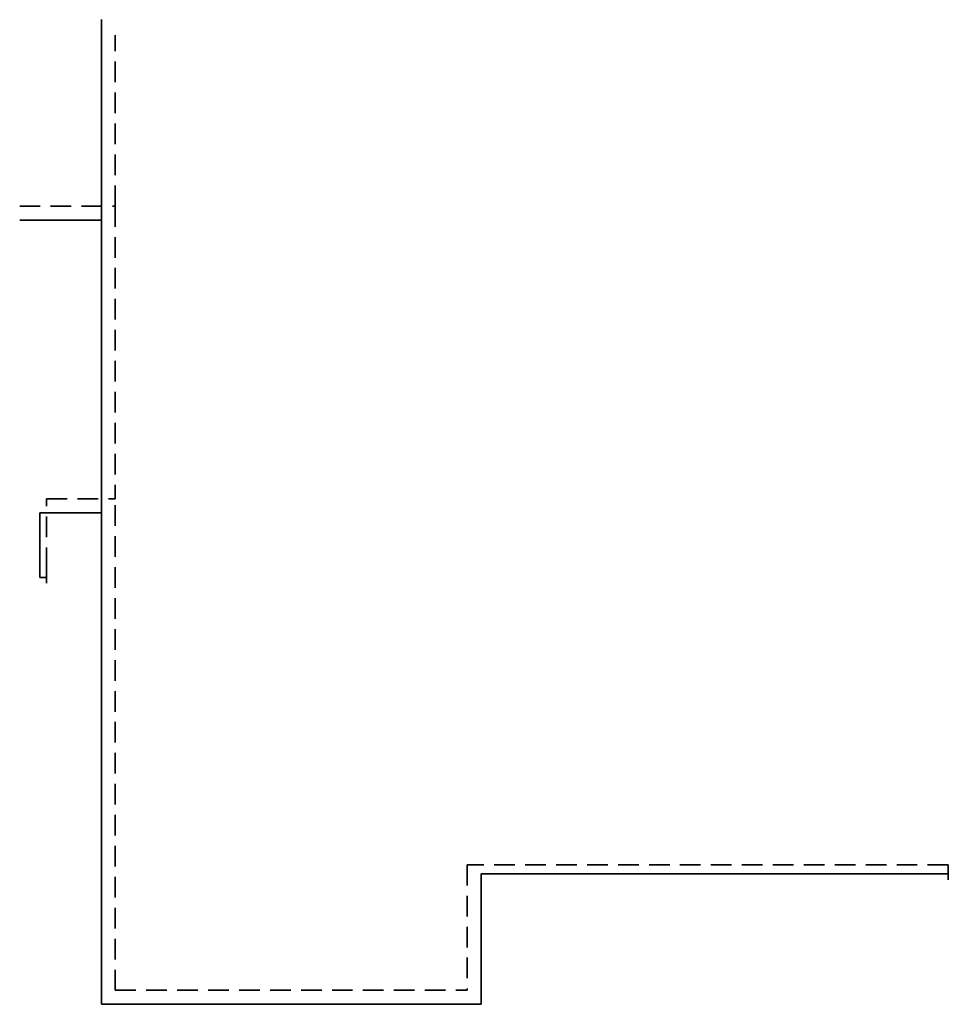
# Model space of a CAD drawing. Header units: millimetres. Extents: x 134.8 to 146.2, y 53.5 to 65.6.
import ezdxf

# ---------------------------------------------------------------- set-up
doc = ezdxf.new("R2010")
doc.units = ezdxf.units.MM
doc.header["$LTSCALE"] = 0.02
doc.linetypes.add('STRICHLINIE', pattern=[19.05, 12.7, -6.35])
doc.layers.add('H-RL', color=5, linetype='STRICHLINIE', lineweight=35)
doc.layers.add('H-VL', color=1, linetype='Continuous', lineweight=35)

msp = doc.modelspace()

# ---------------------------------------------------------------- linework, layer by layer
at = {"layer": 'H-RL'}
for p, q in [((135.954, 63.32, 7.07), (135.954, 65.424, 7.07)), ((134.777, 63.32, 7.07), (135.954, 63.32, 7.07)), ((135.954, 63.32, 7.07), (135.954, 59.717, 7.07)), ((135.109, 58.864, 7.07), (135.109, 59.717, 7.07)), ((135.109, 59.717, 7.07), (135.954, 59.717, 7.07)), ((135.954, 53.669, 7.07), (135.954, 59.717, 7.07)), ((146.206, 55.214, 7.07), (140.285, 55.214, 7.07)), ((140.285, 55.214, 7.07), (140.285, 53.669, 7.07)), ((135.954, 53.669, 7.07), (140.285, 53.669, 7.07))]:
    msp.add_line(p, q, dxfattribs=at)
at = {"layer": 'H-RL', "extrusion": (0, -1, 0)}
for p, q in [((135.109, 58.864, 3.792), (135.109, 58.864, 7.07)), ((135.109, 58.864, 3.792), (135.109, 58.679, 3.792)), ((146.206, 55.214, 3.792), (146.206, 55.029, 3.792)), ((146.206, 55.214, 3.792), (146.206, 55.214, 7.07))]:
    msp.add_line(p, q, dxfattribs=at)
at = {"layer": 'H-VL'}
for p, q in [((135.782, 65.614, 7.07), (135.782, 63.148, 7.07)), ((134.777, 63.148, 7.07), (135.782, 63.148, 7.07)), ((135.782, 63.148, 7.07), (135.782, 59.545, 7.07)), ((135.026, 58.751, 7.07), (135.026, 59.545, 7.07)), ((135.026, 59.545, 7.07), (135.782, 59.545, 7.07)), ((135.782, 59.545, 7.07), (135.782, 53.497, 7.07)), ((135.109, 58.751, 7.07), (135.026, 58.751, 7.07)), ((146.206, 55.102, 7.07), (140.457, 55.102, 7.07)), ((140.457, 55.102, 7.07), (140.457, 53.497, 7.07)), ((135.782, 53.497, 7.07), (140.457, 53.497, 7.07))]:
    msp.add_line(p, q, dxfattribs=at)
at = {"layer": 'H-VL', "extrusion": (0, -1, 0)}
for p, q in [((135.109, 58.751, 3.925), (135.109, 58.679, 3.925)), ((135.109, 58.751, 3.925), (135.109, 58.751, 7.07)), ((146.206, 55.102, 3.925), (146.206, 55.029, 3.925)), ((146.206, 55.102, 3.925), (146.206, 55.102, 7.07))]:
    msp.add_line(p, q, dxfattribs=at)

doc.saveas('drawing.dxf')
